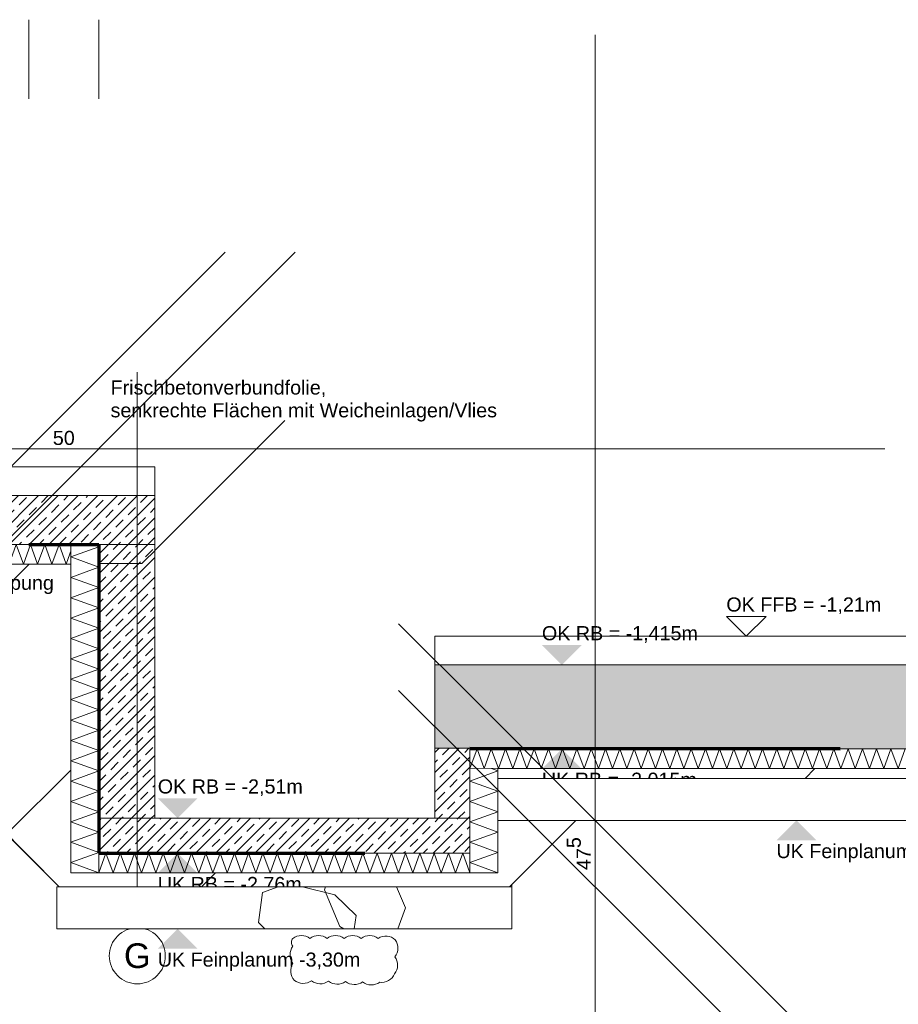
# Model space of a CAD drawing. Header units: metres. Extents: x -3716 to 31, y -1854 to 706.
# Tile 200 of 237: x -942 to -864, y 522 to 610. Entities that reach past the tile are written whole.
import ezdxf

# ---------------------------------------------------------------- set-up
doc = ezdxf.new("R2010")
doc.units = ezdxf.units.M
doc.header["$LTSCALE"] = 1.25
doc.header["$PDMODE"] = 1
doc.header["$PDSIZE"] = -2
doc.linetypes.add('Linienart-34', pattern=[4.233, 2.116, -2.117])
doc.linetypes.add('Linienart-53', pattern=[5.291531, 3.175, -1.058062, 0.352704, -0.705764])
doc.layers.get('0').update_dxf_attribs({"lineweight": 25})
for name, color, linetype, lineweight, true_color in [('00 -Bauelemente -Dämmung innen', 7, 'Continuous', 9, 0xff7fe6), ('30 -35 Decken- 0 Decken', 7, 'Continuous', 35, 0x00ee00), ('70 -77 Revision- 2 Wolken', 7, 'Continuous', 18, 0x944cff)]:
    doc.layers.add(name, color=color, linetype=linetype, lineweight=lineweight, true_color=true_color)
doc.layers.add('70 -71 Achsen- 1 Gebäudeachsen', color=7, linetype='Linienart-53', lineweight=18)
doc.layers.add('Keine', color=7, linetype='Continuous', lineweight=9)
doc.styles.add('Arial', font='arial.ttf')
doc.dimstyles.new('SIA_DIN1356', dxfattribs={"dimtxt": 1.258608, "dimasz": 2.80603, "dimexe": 2.5, "dimexo": 3.75, "dimgap": 0.625, "dimtad": 1, "dimdec": 3, "dimtxsty": 'Arial', "dimblk": 'VW_SLASH-1', "dimblk1": 'VW_SLASH-1', "dimblk2": 'VW_SLASH-1', "dimcen": 0, "dimdle": 2.5, "dimadec": 3, "dimazin": 0, "dimtfac": 1, "dimtdec": 3, "dimtix": 1, "dimtmove": 0, "dimatfit": 0, "dimldrblk": 'VW_FILLEDARROW-1', "dimfxl": 1, "dimfrac": 2, "dimtolj": 1, "dimarcsym": 0})
pattern_1 = [(45, (0, 0), (0.07071068, -0.07071068), []), (45, (0.03536, -0.03536), (0.07071068, -0.07071068), [0.075, -0.05])]
pattern_2 = [(19.983, (0, 0), (3.0513, -2.96883), [0.19305, -3.66798]), (-13.8697, (0.1815, 0.066), (3.0513, -2.96883), [0.34402, -6.53646]), (-44.215, (0.5155, -0.0165), (-0.57727, -4.28831), [0.21286, -4.0444]), (-97.667, (0.668, -0.165), (-3.62857, -1.31948), [0.21635, -4.11064]), (-160.017, (0.639, -0.3794), (-6.67987, 1.64935), [0.19305, -3.66798]), (166.1303, (0.4577, -0.4453), (-9.73117, 4.61818), [0.34402, -6.53646]), (135.785, (0.1237, -0.363), (0.57727, 4.28831), [0.21286, -4.0444]), (82.333, (-0.029, -0.2145), (3.62857, 1.31948), [0.21635, -4.11064]), (-110.556, (-1.1957, 1.773), (4.232, -2.40967), [0.17615, -4.14553]), (-67.195, (-1.2576, 1.608), (4.232, -2.40967), [0.28547, -6.7182]), (-29.657, (-1.147, 1.345), (5.74945, 1.63685), [0.1985, -4.67145]), (15.8914, (-0.9746, 1.2468), (1.51744, 4.04652), [0.24366, -5.73426]), (69.444, (-0.74, 1.3135), (-4.232, 2.40967), [0.17615, -4.14553]), (112.805, (-0.6783, 1.4784), (-1.51744, -4.04652), [0.28547, -6.7182]), (150.343, (-0.789, 1.7415), (-1.51744, -4.04652), [0.1985, -4.67145]), (-164.1086, (-0.9614, 1.8398), (-4.232, 2.40967), [0.24366, -5.73426]), (-136.779, (0.742, -1.897), (2.8039, -7.0097), [0.1879, -9.2051]), (-68.199, (0.605, -2.025), (9.6487, -0.5773), [0.151, -7.3987]), (-3.424, (0.6614, -2.166), (6.8448, 6.4325), [0.1933, -9.4726]), (43.221, (0.8544, -2.177), (-2.8039, 7.0097), [0.1879, -9.2051]), (111.801, (0.991, -2.0485), (-9.6487, 0.5773), [0.151, -7.3987]), (176.576, (0.935, -1.908), (-6.8448, -6.4325), [0.1933, -9.4726]), (142.046, (-1.1546, -1.1546), (-0.65974, -4.0409), [0.26147, -4.9679]), (80.727, (-1.3606, -0.994), (-4.7831, -0.82468), [0.20472, -3.8897]), (41.795, (-1.3278, -0.7917), (-4.78312, -0.82468), [0.36503, -6.93556]), (9.782, (-1.0555, -0.5485), (-4.12338, 3.21623), [0.2427, -4.611]), (-37.954, (-0.8165, -0.5072), (0.65974, 4.0409), [0.26147, -4.9679]), (-99.273, (-0.6102, -0.668), (5.44286, 4.8656), [0.40944, -3.68497]), (-170.218, (-0.6763, -1.072), (4.12338, -3.21623), [0.48537, -4.36832])]

# ---------------------------------------------------------------- blocks, each defined once
blk = doc.blocks.new('Gruppe-1144')
at = {"color": 255, "linetype": 'Continuous', "lineweight": 5}
blk.add_wipeout([(-54.2, 13.048), (-50.196, 13.048), (-50.196, 13.188), (-54.2, 13.188)], dxfattribs=at).dxf.layer = '00 -Bauelemente -Dämmung innen'
blk = doc.blocks.new('Gruppe-1145')
at = {"layer": '00 -Bauelemente -Dämmung innen', "color": 7, "transparency": 33554687, "flags": 128}
blk.add_lwpolyline([(-54.2, 13.048), (-54.149, 13.188), (-54.0981, 13.048), (-54.0471, 13.188), (-53.9962, 13.048), (-53.9452, 13.188), (-53.8943, 13.048), (-53.8433, 13.188), (-53.7924, 13.048), (-53.7414, 13.188), (-53.6904, 13.048), (-53.6395, 13.188), (-53.5885, 13.048), (-53.5376, 13.188), (-53.4866, 13.048), (-53.4357, 13.188), (-53.3847, 13.048), (-53.3338, 13.188), (-53.2828, 13.048), (-53.2318, 13.188), (-53.1809, 13.048), (-53.1299, 13.188), (-53.079, 13.048), (-53.028, 13.188), (-52.9771, 13.048), (-52.9261, 13.188), (-52.8751, 13.048), (-52.8242, 13.188), (-52.7732, 13.048), (-52.7223, 13.188), (-52.6713, 13.048), (-52.6204, 13.188), (-52.5694, 13.048), (-52.5185, 13.188), (-52.4675, 13.048), (-52.4165, 13.188), (-52.3656, 13.048), (-52.3146, 13.188), (-52.2637, 13.048), (-52.2127, 13.188), (-52.1618, 13.048), (-52.1108, 13.188), (-52.0599, 13.048), (-52.0089, 13.188), (-51.9579, 13.048), (-51.907, 13.188), (-51.856, 13.048), (-51.8051, 13.188), (-51.7541, 13.048), (-51.7032, 13.188), (-51.6522, 13.048), (-51.6013, 13.188), (-51.5503, 13.048), (-51.4993, 13.188), (-51.4484, 13.048), (-51.3974, 13.188), (-51.3465, 13.048), (-51.2955, 13.188), (-51.2446, 13.048), (-51.1936, 13.188), (-51.1427, 13.048), (-51.0917, 13.188), (-51.0407, 13.048), (-50.9898, 13.188), (-50.9388, 13.048), (-50.8879, 13.188), (-50.8369, 13.048), (-50.786, 13.188), (-50.735, 13.048), (-50.684, 13.188), (-50.6331, 13.048), (-50.5821, 13.188), (-50.5312, 13.048), (-50.4802, 13.188), (-50.4293, 13.048), (-50.3783, 13.188), (-50.3274, 13.048), (-50.2764, 13.188), (-50.2254, 13.048), (-50.196, 13.1289)], dxfattribs=at)
blk = doc.blocks.new('Gruppe-1146')
at = {"layer": '00 -Bauelemente -Dämmung innen', "color": 7, "linetype": 'Continuous', "lineweight": 9, "transparency": 33554687}
blk.add_line((-50.196, 13.188), (-54.2, 13.188), dxfattribs=at)
blk = doc.blocks.new('Gruppe-1147')
at = {"layer": '00 -Bauelemente -Dämmung innen', "color": 7, "linetype": 'Continuous', "lineweight": 9, "transparency": 33554687}
blk.add_line((-54.2, 13.048), (-50.196, 13.048), dxfattribs=at)
blk = doc.blocks.new('Gruppe-1148')
at = {"layer": '00 -Bauelemente -Dämmung innen', "color": 7, "transparency": 33554687}
for name in ['Gruppe-1146', 'Gruppe-1147']:
    blk.add_blockref(name, (0, 0), dxfattribs=at)
blk = doc.blocks.new('Gruppe-1149')
at = {"layer": '00 -Bauelemente -Dämmung innen', "color": 7}
blk.add_blockref('Gruppe-1144', (0, 0), dxfattribs=at)
at = {"layer": '00 -Bauelemente -Dämmung innen', "color": 7, "transparency": 33554687}
for name in ['Gruppe-1145', 'Gruppe-1148']:
    blk.add_blockref(name, (0, 0), dxfattribs=at)
blk = doc.blocks.new('Gruppe-1150')
at = {"layer": '00 -Bauelemente -Dämmung innen', "color": 7, "transparency": 33554687}
blk.add_blockref('Gruppe-1149', (0, 0), dxfattribs=at)
at = {"layer": '00 -Bauelemente -Dämmung innen', "color": 0, "flags": 1}
for tag in ['IFC_UUID', 'instanceID', 'prm0_name', 'prm0_type', 'prm0_value', 'prm1_name', 'prm1_type', 'prm1_value', 'prm2_name', 'prm2_type', 'prm2_value', 'prm3_name', 'prm3_type', 'prm3_value', 'prm4_name', 'prm4_type', 'prm4_value', 'prm5_name', 'prm5_type', 'prm5_value', 'prm6_name', 'prm6_type', 'prm6_value']:
    blk.add_attdef(tag, (-54.2, 13.048), '', height=0.00018, dxfattribs=at)
blk = doc.blocks.new('Gruppe-1151')
at = {"color": 255, "linetype": 'Continuous', "lineweight": 5}
blk.add_wipeout([(-50.196, 10.843), (-47.546, 10.843), (-47.546, 10.983), (-50.196, 10.983)], dxfattribs=at).dxf.layer = '00 -Bauelemente -Dämmung innen'
blk = doc.blocks.new('Gruppe-1152')
at = {"layer": '00 -Bauelemente -Dämmung innen', "color": 7, "transparency": 33554687, "flags": 128}
blk.add_lwpolyline([(-50.196, 10.843), (-50.145, 10.983), (-50.0941, 10.843), (-50.0431, 10.983), (-49.9922, 10.843), (-49.9412, 10.983), (-49.8903, 10.843), (-49.8393, 10.983), (-49.7884, 10.843), (-49.7374, 10.983), (-49.6864, 10.843), (-49.6355, 10.983), (-49.5845, 10.843), (-49.5336, 10.983), (-49.4826, 10.843), (-49.4317, 10.983), (-49.3807, 10.843), (-49.3298, 10.983), (-49.2788, 10.843), (-49.2278, 10.983), (-49.1769, 10.843), (-49.1259, 10.983), (-49.075, 10.843), (-49.024, 10.983), (-48.9731, 10.843), (-48.9221, 10.983), (-48.8711, 10.843), (-48.8202, 10.983), (-48.7692, 10.843), (-48.7183, 10.983), (-48.6673, 10.843), (-48.6164, 10.983), (-48.5654, 10.843), (-48.5145, 10.983), (-48.4635, 10.843), (-48.4125, 10.983), (-48.3616, 10.843), (-48.3106, 10.983), (-48.2597, 10.843), (-48.2087, 10.983), (-48.1578, 10.843), (-48.1068, 10.983), (-48.0559, 10.843), (-48.0049, 10.983), (-47.9539, 10.843), (-47.903, 10.983), (-47.852, 10.843), (-47.8011, 10.983), (-47.7501, 10.843), (-47.6992, 10.983), (-47.6482, 10.843), (-47.5973, 10.983), (-47.5463, 10.843), (-47.546, 10.8438)], dxfattribs=at)
blk = doc.blocks.new('Gruppe-1153')
at = {"layer": '00 -Bauelemente -Dämmung innen', "color": 7, "linetype": 'Continuous', "lineweight": 9, "transparency": 33554687}
blk.add_line((-47.546, 10.983), (-50.196, 10.983), dxfattribs=at)
blk = doc.blocks.new('Gruppe-1154')
at = {"layer": '00 -Bauelemente -Dämmung innen', "color": 7, "linetype": 'Continuous', "lineweight": 9, "transparency": 33554687}
blk.add_line((-50.196, 10.843), (-47.546, 10.843), dxfattribs=at)
blk = doc.blocks.new('Gruppe-1155')
at = {"layer": '00 -Bauelemente -Dämmung innen', "color": 7, "transparency": 33554687}
for name in ['Gruppe-1153', 'Gruppe-1154']:
    blk.add_blockref(name, (0, 0), dxfattribs=at)
blk = doc.blocks.new('Gruppe-1156')
at = {"layer": '00 -Bauelemente -Dämmung innen', "color": 7}
blk.add_blockref('Gruppe-1151', (0, 0), dxfattribs=at)
at = {"layer": '00 -Bauelemente -Dämmung innen', "color": 7, "transparency": 33554687}
for name in ['Gruppe-1152', 'Gruppe-1155']:
    blk.add_blockref(name, (0, 0), dxfattribs=at)
blk = doc.blocks.new('Gruppe-1157')
at = {"layer": '00 -Bauelemente -Dämmung innen', "color": 7, "transparency": 33554687}
blk.add_blockref('Gruppe-1156', (0, 0), dxfattribs=at)
at = {"layer": '00 -Bauelemente -Dämmung innen', "color": 0, "flags": 1}
for tag in ['IFC_UUID', 'instanceID', 'prm0_name', 'prm0_type', 'prm0_value', 'prm1_name', 'prm1_type', 'prm1_value', 'prm2_name', 'prm2_type', 'prm2_value', 'prm3_name', 'prm3_type', 'prm3_value', 'prm4_name', 'prm4_type', 'prm4_value', 'prm5_name', 'prm5_type', 'prm5_value', 'prm6_name', 'prm6_type', 'prm6_value']:
    blk.add_attdef(tag, (-50.196, 10.843), '', height=0.00018, dxfattribs=at)
blk = doc.blocks.new('Gruppe-1158')
at = {"color": 255, "linetype": 'Continuous', "lineweight": 5}
blk.add_wipeout([(-47.546, 11.588), (-29.021, 11.588), (-29.021, 11.728), (-47.546, 11.728)], dxfattribs=at).dxf.layer = '00 -Bauelemente -Dämmung innen'
blk = doc.blocks.new('Gruppe-1159')
at = {"layer": '00 -Bauelemente -Dämmung innen', "color": 7, "transparency": 33554687, "flags": 128}
blk.add_lwpolyline([(-47.546, 11.588), (-47.495, 11.728), (-47.4441, 11.588), (-47.3931, 11.728), (-47.3422, 11.588), (-47.2912, 11.728), (-47.2403, 11.588), (-47.1893, 11.728), (-47.1384, 11.588), (-47.0874, 11.728), (-47.0364, 11.588), (-46.9855, 11.728), (-46.9345, 11.588), (-46.8836, 11.728), (-46.8326, 11.588), (-46.7817, 11.728), (-46.7307, 11.588), (-46.6798, 11.728), (-46.6288, 11.588), (-46.5778, 11.728), (-46.5269, 11.588), (-46.4759, 11.728), (-46.425, 11.588), (-46.374, 11.728), (-46.3231, 11.588), (-46.2721, 11.728), (-46.2211, 11.588), (-46.1702, 11.728), (-46.1192, 11.588), (-46.0683, 11.728), (-46.0173, 11.588), (-45.9664, 11.728), (-45.9154, 11.588), (-45.8645, 11.728), (-45.8135, 11.588), (-45.7625, 11.728), (-45.7116, 11.588), (-45.6606, 11.728), (-45.6097, 11.588), (-45.5587, 11.728), (-45.5078, 11.588), (-45.4568, 11.728), (-45.4059, 11.588), (-45.3549, 11.728), (-45.3039, 11.588), (-45.253, 11.728), (-45.202, 11.588), (-45.1511, 11.728), (-45.1001, 11.588), (-45.0492, 11.728), (-44.9982, 11.588), (-44.9473, 11.728), (-44.8963, 11.588), (-44.8453, 11.728), (-44.7944, 11.588), (-44.7434, 11.728), (-44.6925, 11.588), (-44.6415, 11.728), (-44.5906, 11.588), (-44.5396, 11.728), (-44.4886, 11.588), (-44.4377, 11.728)], dxfattribs=at)
blk = doc.blocks.new('Gruppe-1160')
at = {"layer": '00 -Bauelemente -Dämmung innen', "color": 7, "linetype": 'Continuous', "lineweight": 9, "transparency": 33554687}
blk.add_line((-29.021, 11.728), (-47.546, 11.728), dxfattribs=at)
blk = doc.blocks.new('Gruppe-1161')
at = {"layer": '00 -Bauelemente -Dämmung innen', "color": 7, "linetype": 'Continuous', "lineweight": 9, "transparency": 33554687}
blk.add_line((-47.546, 11.588), (-29.021, 11.588), dxfattribs=at)
blk = doc.blocks.new('Gruppe-1162')
at = {"layer": '00 -Bauelemente -Dämmung innen', "color": 7, "transparency": 33554687}
for name in ['Gruppe-1160', 'Gruppe-1161']:
    blk.add_blockref(name, (0, 0), dxfattribs=at)
blk = doc.blocks.new('Gruppe-1163')
at = {"layer": '00 -Bauelemente -Dämmung innen', "color": 7}
blk.add_blockref('Gruppe-1158', (0, 0), dxfattribs=at)
at = {"layer": '00 -Bauelemente -Dämmung innen', "color": 7, "transparency": 33554687}
for name in ['Gruppe-1159', 'Gruppe-1162']:
    blk.add_blockref(name, (0, 0), dxfattribs=at)
blk = doc.blocks.new('Gruppe-1164')
at = {"layer": '00 -Bauelemente -Dämmung innen', "color": 7, "transparency": 33554687}
blk.add_blockref('Gruppe-1163', (0, 0), dxfattribs=at)
at = {"layer": '00 -Bauelemente -Dämmung innen', "color": 0, "flags": 1}
for tag in ['IFC_UUID', 'instanceID', 'prm0_name', 'prm0_type', 'prm0_value', 'prm1_name', 'prm1_type', 'prm1_value', 'prm2_name', 'prm2_type', 'prm2_value', 'prm3_name', 'prm3_type', 'prm3_value', 'prm4_name', 'prm4_type', 'prm4_value', 'prm5_name', 'prm5_type', 'prm5_value', 'prm6_name', 'prm6_type', 'prm6_value']:
    blk.add_attdef(tag, (-47.546, 11.588), '', height=0.00018, dxfattribs=at)
blk = doc.blocks.new('Gruppe-1165')
at = {"color": 255, "linetype": 'Continuous', "lineweight": 5}
blk.add_wipeout([(-50.196, 10.843), (-50.196, 13.188), (-50.396, 13.188), (-50.396, 10.843)], dxfattribs=at).dxf.layer = '00 -Bauelemente -Dämmung innen'
blk = doc.blocks.new('Gruppe-1166')
at = {"layer": '00 -Bauelemente -Dämmung innen', "color": 7, "transparency": 33554687, "flags": 128}
blk.add_lwpolyline([(-50.196, 10.843), (-50.396, 10.9158), (-50.196, 10.9886), (-50.396, 11.0614), (-50.196, 11.1342), (-50.396, 11.207), (-50.196, 11.2798), (-50.396, 11.3526), (-50.196, 11.4254), (-50.396, 11.4981), (-50.196, 11.5709), (-50.396, 11.6437), (-50.196, 11.7165), (-50.396, 11.7893), (-50.196, 11.8621), (-50.396, 11.9349), (-50.196, 12.0077), (-50.396, 12.0805), (-50.196, 12.1533), (-50.396, 12.2261), (-50.196, 12.2989), (-50.396, 12.3717), (-50.196, 12.4445), (-50.396, 12.5173), (-50.196, 12.5901), (-50.396, 12.6629), (-50.196, 12.7356), (-50.396, 12.8084), (-50.196, 12.8812), (-50.396, 12.954), (-50.196, 13.0268), (-50.396, 13.0996), (-50.196, 13.1724), (-50.2388, 13.188)], dxfattribs=at)
blk = doc.blocks.new('Gruppe-1167')
at = {"layer": '00 -Bauelemente -Dämmung innen', "color": 7, "linetype": 'Continuous', "lineweight": 9, "transparency": 33554687}
blk.add_line((-50.396, 13.188), (-50.396, 10.843), dxfattribs=at)
blk = doc.blocks.new('Gruppe-1168')
at = {"layer": '00 -Bauelemente -Dämmung innen', "color": 7, "linetype": 'Continuous', "lineweight": 9, "transparency": 33554687}
blk.add_line((-50.196, 10.843), (-50.196, 13.188), dxfattribs=at)
blk = doc.blocks.new('Gruppe-1169')
at = {"layer": '00 -Bauelemente -Dämmung innen', "color": 7, "transparency": 33554687}
for name in ['Gruppe-1167', 'Gruppe-1168']:
    blk.add_blockref(name, (0, 0), dxfattribs=at)
blk = doc.blocks.new('Gruppe-1170')
at = {"layer": '00 -Bauelemente -Dämmung innen', "color": 7}
blk.add_blockref('Gruppe-1165', (0, 0), dxfattribs=at)
at = {"layer": '00 -Bauelemente -Dämmung innen', "color": 7, "transparency": 33554687}
for name in ['Gruppe-1166', 'Gruppe-1169']:
    blk.add_blockref(name, (0, 0), dxfattribs=at)
blk = doc.blocks.new('Gruppe-1171')
at = {"layer": '00 -Bauelemente -Dämmung innen', "color": 7, "transparency": 33554687}
blk.add_blockref('Gruppe-1170', (0, 0), dxfattribs=at)
at = {"layer": '00 -Bauelemente -Dämmung innen', "color": 0, "flags": 1}
for tag in ['IFC_UUID', 'instanceID', 'prm0_name', 'prm0_type', 'prm0_value', 'prm1_name', 'prm1_type', 'prm1_value', 'prm2_name', 'prm2_type', 'prm2_value', 'prm3_name', 'prm3_type', 'prm3_value', 'prm4_name', 'prm4_type', 'prm4_value', 'prm5_name', 'prm5_type', 'prm5_value', 'prm6_name', 'prm6_type', 'prm6_value']:
    blk.add_attdef(tag, (-50.396, 10.843), '', height=0.00018, dxfattribs=at)
blk = doc.blocks.new('Gruppe-1226')
at = {"color": 255, "linetype": 'Continuous', "lineweight": 5}
blk.add_wipeout([(-47.346, 10.843), (-47.346, 11.588), (-47.546, 11.588), (-47.546, 10.843)], dxfattribs=at).dxf.layer = '00 -Bauelemente -Dämmung innen'
blk = doc.blocks.new('Gruppe-1227')
at = {"layer": '00 -Bauelemente -Dämmung innen', "color": 7, "transparency": 33554687, "flags": 128}
blk.add_lwpolyline([(-47.346, 10.843), (-47.546, 10.9158), (-47.346, 10.9886), (-47.546, 11.0614), (-47.346, 11.1342), (-47.546, 11.207), (-47.346, 11.2798), (-47.546, 11.3526), (-47.346, 11.4254), (-47.546, 11.4981), (-47.346, 11.5709), (-47.3929, 11.588)], dxfattribs=at)
blk = doc.blocks.new('Gruppe-1228')
at = {"layer": '00 -Bauelemente -Dämmung innen', "color": 7, "linetype": 'Continuous', "lineweight": 9, "transparency": 33554687}
blk.add_line((-47.546, 11.588), (-47.546, 10.843), dxfattribs=at)
blk = doc.blocks.new('Gruppe-1229')
at = {"layer": '00 -Bauelemente -Dämmung innen', "color": 7, "linetype": 'Continuous', "lineweight": 9, "transparency": 33554687}
blk.add_line((-47.346, 10.843), (-47.346, 11.588), dxfattribs=at)
blk = doc.blocks.new('Gruppe-1230')
at = {"layer": '00 -Bauelemente -Dämmung innen', "color": 7, "transparency": 33554687}
for name in ['Gruppe-1228', 'Gruppe-1229']:
    blk.add_blockref(name, (0, 0), dxfattribs=at)
blk = doc.blocks.new('Gruppe-1231')
at = {"layer": '00 -Bauelemente -Dämmung innen', "color": 7}
blk.add_blockref('Gruppe-1226', (0, 0), dxfattribs=at)
at = {"layer": '00 -Bauelemente -Dämmung innen', "color": 7, "transparency": 33554687}
for name in ['Gruppe-1227', 'Gruppe-1230']:
    blk.add_blockref(name, (0, 0), dxfattribs=at)
blk = doc.blocks.new('Gruppe-1232')
at = {"layer": '00 -Bauelemente -Dämmung innen', "color": 7, "transparency": 33554687}
blk.add_blockref('Gruppe-1231', (0, 0), dxfattribs=at)
at = {"layer": '00 -Bauelemente -Dämmung innen', "color": 0, "flags": 1}
for tag in ['IFC_UUID', 'instanceID', 'prm0_name', 'prm0_type', 'prm0_value', 'prm1_name', 'prm1_type', 'prm1_value', 'prm2_name', 'prm2_type', 'prm2_value', 'prm3_name', 'prm3_type', 'prm3_value', 'prm4_name', 'prm4_type', 'prm4_value', 'prm5_name', 'prm5_type', 'prm5_value', 'prm6_name', 'prm6_type', 'prm6_value']:
    blk.add_attdef(tag, (-47.546, 10.843), '', height=0.00018, dxfattribs=at)
blk = doc.blocks.new('VW_SLASH-1')
at = {"color": 0, "linetype": 'ByBlock', "lineweight": -2, "transparency": 16777216}
blk.add_line((0.8909, 0), (-1, 0), dxfattribs=at)
at = {"color": 0, "lineweight": 20, "transparency": 16777216, "flags": 128}
blk.add_lwpolyline([(0.5001, 0.5001), (-0.5001, -0.5001)], dxfattribs=at)
blk = doc.blocks.new('*D1666')
at = {"layer": '30 -35 Decken- 0 Decken', "color": 0, "linetype": 'Continuous', "lineweight": -2}
for p, q in [((-50.696, 16.938), (-50.696, 16.3731)), ((-50.196, 16.938), (-50.196, 16.3731)), ((-53.502, 13.8731), (-56.3081, 13.8731)), ((-50.196, 13.8731), (-50.696, 13.8731)), ((-47.39, 13.8731), (-44.5839, 13.8731))]:
    blk.add_line(p, q, dxfattribs=at)
at = {"layer": 'Defpoints', "color": 0}
for p in [(-50.696, 13.8731), (-50.696, 13.188), (-50.196, 13.188)]:
    blk.add_point(p, dxfattribs=at)
at = {"layer": '30 -35 Decken- 0 Decken', "color": 0, "lineweight": -2, "xscale": 2.8060302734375, "yscale": 2.8060302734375, "zscale": 2.8060302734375}
blk.add_blockref('VW_SLASH-1', (-50.696, 13.8731), dxfattribs=at)
at = {"layer": '30 -35 Decken- 0 Decken', "color": 0, "lineweight": -2, "xscale": 2.8060302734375, "yscale": 2.8060302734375, "zscale": 2.8060302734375, "rotation": 180}
blk.add_blockref('VW_SLASH-1', (-50.196, 13.8731), dxfattribs=at)
at = {"layer": '30 -35 Decken- 0 Decken', "color": 0, "lineweight": 9, "insert": (-50.446, 13.9495), "char_height": 0.10069, "attachment_point": 5, "style": 'Arial'}
blk.add_mtext('\\A1;50', dxfattribs=at)
blk = doc.blocks.new('VW_FILLEDARROW-1')
at = {"linetype": 'Continuous', "lineweight": 0, "transparency": 16777216}
blk.add_hatch(color=0, dxfattribs=at).paths.add_polyline_path([(-1.4144, 0.379), (0, 0), (-1.4144, -0.379)])
at = {"color": 0, "lineweight": 5, "transparency": 16777216, "flags": 128}
blk.add_lwpolyline([(-1.4144, 0.379), (0, 0), (-1.4144, -0.379)], close=True, dxfattribs=at)
blk = doc.blocks.new('Gruppe-1235')
at = {"color": 255, "transparency": 33554687}
blk.add_wipeout([(-49.921, 10.05), (-49.9406, 10.0509), (-49.96, 10.0538), (-49.9791, 10.0586), (-49.9975, 10.0652), (-50.0153, 10.0736), (-50.0321, 10.0837), (-50.0479, 10.0954), (-50.0624, 10.1085), (-50.0756, 10.1231), (-50.0873, 10.1388), (-50.0974, 10.1557), (-50.1058, 10.1734), (-50.1124, 10.1919), (-50.1172, 10.2109), (-50.12, 10.2304), (-50.121, 10.25), (-50.12, 10.2696), (-50.1172, 10.289), (-50.1124, 10.308), (-50.1058, 10.3265), (-50.0974, 10.3442), (-50.0873, 10.3611), (-50.0756, 10.3768), (-50.0624, 10.3914), (-50.0479, 10.4046), (-50.0321, 10.4163), (-50.0153, 10.4263), (-49.9975, 10.4347), (-49.9791, 10.4413), (-49.96, 10.4461), (-49.9406, 10.449), (-49.921, 10.45), (-49.9014, 10.449), (-49.882, 10.4461), (-49.8629, 10.4413), (-49.8445, 10.4347), (-49.8267, 10.4263), (-49.8099, 10.4163), (-49.7941, 10.4046), (-49.7796, 10.3914), (-49.7664, 10.3768), (-49.7547, 10.3611), (-49.7446, 10.3442), (-49.7362, 10.3265), (-49.7296, 10.308), (-49.7248, 10.289), (-49.722, 10.2696), (-49.721, 10.25), (-49.722, 10.2304), (-49.7248, 10.2109), (-49.7296, 10.1919), (-49.7362, 10.1734), (-49.7446, 10.1557), (-49.7547, 10.1388), (-49.7664, 10.1231), (-49.7796, 10.1085), (-49.7941, 10.0954), (-49.8099, 10.0837), (-49.8267, 10.0736), (-49.8445, 10.0652), (-49.8629, 10.0586), (-49.882, 10.0538), (-49.9014, 10.0509)], dxfattribs=at).dxf.layer = 'Keine'
at = {"layer": '70 -71 Achsen- 1 Gebäudeachsen', "transparency": 33554687}
blk.add_line((-49.921, 10.45), (-49.921, 14.7135), dxfattribs=at)
at = {"layer": 'Keine', "transparency": 33554687, "flags": 128}
blk.add_lwpolyline([(-49.921, 10.05), (-49.9406, 10.0509), (-49.96, 10.0538), (-49.9791, 10.0586), (-49.9975, 10.0652), (-50.0153, 10.0736), (-50.0321, 10.0837), (-50.0479, 10.0954), (-50.0624, 10.1085), (-50.0756, 10.1231), (-50.0873, 10.1388), (-50.0974, 10.1557), (-50.1058, 10.1734), (-50.1124, 10.1919), (-50.1172, 10.2109), (-50.12, 10.2304), (-50.121, 10.25), (-50.12, 10.2696), (-50.1172, 10.289), (-50.1124, 10.308), (-50.1058, 10.3265), (-50.0974, 10.3442), (-50.0873, 10.3611), (-50.0756, 10.3768), (-50.0624, 10.3914), (-50.0479, 10.4046), (-50.0321, 10.4163), (-50.0153, 10.4263), (-49.9975, 10.4347), (-49.9791, 10.4413), (-49.96, 10.4461), (-49.9406, 10.449), (-49.921, 10.45), (-49.9014, 10.449), (-49.882, 10.4461), (-49.8629, 10.4413), (-49.8445, 10.4347), (-49.8267, 10.4263), (-49.8099, 10.4163), (-49.7941, 10.4046), (-49.7796, 10.3914), (-49.7664, 10.3768), (-49.7547, 10.3611), (-49.7446, 10.3442), (-49.7362, 10.3265), (-49.7296, 10.308), (-49.7248, 10.289), (-49.722, 10.2696), (-49.721, 10.25), (-49.722, 10.2304), (-49.7248, 10.2109), (-49.7296, 10.1919), (-49.7362, 10.1734), (-49.7446, 10.1557), (-49.7547, 10.1388), (-49.7664, 10.1231), (-49.7796, 10.1085), (-49.7941, 10.0954), (-49.8099, 10.0837), (-49.8267, 10.0736), (-49.8445, 10.0652), (-49.8629, 10.0586), (-49.882, 10.0538), (-49.9014, 10.0509)], close=True, dxfattribs=at)
at = {"layer": 'Keine', "transparency": 33554687, "insert": (-49.921, 10.25), "char_height": 0.1762, "attachment_point": 5, "line_spacing_factor": 0.970891, "style": 'Arial'}
blk.add_mtext('G', dxfattribs=at)
blk = doc.blocks.new('Gruppe-1236')
at = {"layer": '70 -77 Revision- 2 Wolken', "transparency": 33554687, "flags": 128}
blk.add_lwpolyline([(-48.81, 10.375, -0.162278), (-48.749, 10.3953, -0.162278), (-48.6881, 10.375, -0.162278), (-48.6271, 10.3953, -0.162278), (-48.5662, 10.375, -0.162278), (-48.5052, 10.3953, -0.162278), (-48.4442, 10.375, -0.162278), (-48.3833, 10.3953, -0.162278), (-48.3223, 10.375, -0.162278), (-48.2614, 10.3953, -0.162278), (-48.2004, 10.375, -0.162278), (-48.138, 10.3903, -0.162278), (-48.0789, 10.365, -0.162278), (-48.0599, 10.3036, -0.162278), (-48.0815, 10.2431, -0.162278), (-48.0624, 10.1817, -0.162278), (-48.084, 10.1212, -0.162278), (-48.127, 10.0735, -0.162278), (-48.1901, 10.0611, -0.162278), (-48.2515, 10.0421, -0.162278), (-48.312, 10.0638, -0.162278), (-48.3734, 10.0449, -0.162278), (-48.4339, 10.0666, -0.162278), (-48.4953, 10.0476, -0.162278), (-48.5558, 10.0693, -0.162278), (-48.6172, 10.0503, -0.162278), (-48.6776, 10.072, -0.162278), (-48.739, 10.0531, -0.162278), (-48.7995, 10.0748, -0.162278), (-48.8253, 10.1336, -0.162278), (-48.8105, 10.1962, -0.162278), (-48.8307, 10.2572, -0.162278), (-48.8102, 10.3181, -0.162278), (-48.8196, 10.3466, -0.162278), (-48.81, 10.375)], format="xyb", close=True, dxfattribs=at)
blk = doc.blocks.new('*D1676')
at = {"layer": '30 -35 Decken- 0 Decken', "color": 0, "linetype": 'Continuous', "lineweight": -2}
for p, q in [((-46.652, 14.024), (-46.652, 16.8301)), ((-46.652, 10.743), (-46.652, 11.218)), ((-43.0386, 11.218), (-44.152, 11.218)), ((-43.5136, 10.743), (-44.152, 10.743)), ((-46.652, 7.937), (-46.652, 5.1309))]:
    blk.add_line(p, q, dxfattribs=at)
at = {"layer": 'Defpoints', "color": 0}
for p in [(-46.7886, 11.218), (-46.652, 11.218), (-47.2636, 10.743)]:
    blk.add_point(p, dxfattribs=at)
at = {"layer": '30 -35 Decken- 0 Decken', "color": 0, "lineweight": -2, "xscale": 2.8060302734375, "yscale": 2.8060302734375, "zscale": 2.8060302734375}
for p, rotation in [((-46.652, 11.218), 270), ((-46.652, 10.743), 90)]:
    blk.add_blockref('VW_SLASH-1', p, dxfattribs=dict(at, rotation=rotation))
at = {"layer": '30 -35 Decken- 0 Decken', "color": 0, "lineweight": 9, "insert": (-46.7693, 10.9805), "char_height": 0.100689, "attachment_point": 5, "rotation": 90, "style": 'Arial'}
blk.add_mtext('\\A1;47\\S5^ ;', dxfattribs=at)
blk = doc.blocks.new('_FU_2D LP11 (3D)')
at = {"layer": '00 -Bauelemente -Dämmung innen', "color": 7}
for name in ['Gruppe-1150', 'Gruppe-1164', 'Gruppe-1157']:
    blk.add_blockref(name, (0, 0), dxfattribs=at)
at = {"layer": '30 -35 Decken- 0 Decken', "color": 7, "insert": (-50.11198451, 14.36081232), "char_height": 0.1006886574, "attachment_point": 1, "line_spacing_factor": 0.970891, "style": 'Arial'}
blk.add_mtext('Frischbetonverbundfolie,\\Psenkrechte Flächen mit Weicheinlagen/Vlies', dxfattribs=at)
at = {"color": 255, "linetype": 'Continuous', "lineweight": 9}
blk.add_wipeout([(-54.2, 13.538), (-49.79599996, 13.538), (-49.79599996, 13.743), (-54.2, 13.743)], dxfattribs=at).dxf.layer = '30 -35 Decken- 0 Decken'
at = {"layer": '30 -35 Decken- 0 Decken', "color": 7, "linetype": 'Continuous', "lineweight": 9, "flags": 128}
blk.add_lwpolyline([(-54.2, 13.538), (-49.79599996, 13.538), (-49.79599996, 13.743), (-54.2, 13.743)], close=True, dxfattribs=at)
at = {"layer": '00 -Bauelemente -Dämmung innen', "color": 7}
for name in ['Gruppe-1171', 'Gruppe-1232']:
    blk.add_blockref(name, (0, 0), dxfattribs=at)
at = {"color": 255, "linetype": 'Continuous', "lineweight": 9}
blk.add_wipeout([(-50.39599996, 10.843), (-47.34599996, 10.843), (-47.34599996, 11.588), (-28.82099996, 11.588), (-28.82099996, 13.048), (-26.02099996, 13.048), (-26.02099996, 12.978), (-27.29099996, 12.978), (-28.75099996, 11.518), (-46.48857356, 11.518), (-47.26357356, 10.743), (-50.47842637, 10.743), (-52.71342637, 12.978), (-54.2, 12.978), (-54.2, 13.048), (-50.39599996, 13.048)], dxfattribs=at).dxf.layer = '30 -35 Decken- 0 Decken'
at = {"layer": '30 -35 Decken- 0 Decken', "linetype": 'Continuous', "lineweight": 9}
h = blk.add_hatch(dxfattribs=at)
h.set_pattern_fill('5_Beton unbewehrt', style=0, pattern_type=2)
h.set_pattern_definition([(-135, (0, 0), (0.883883, -0.883883), [2.12132, -1.41421])])
h.paths.add_polyline_path([(-50.39599996, 10.843), (-47.34599996, 10.843), (-47.34599996, 11.588), (-28.82099996, 11.588), (-28.82099996, 13.048), (-26.02099996, 13.048), (-26.02099996, 12.978), (-27.29099996, 12.978), (-28.75099996, 11.518), (-46.48857356, 11.518), (-47.26357356, 10.743), (-50.47842637, 10.743), (-52.71342637, 12.978), (-54.2, 12.978), (-54.2, 13.048), (-50.39599996, 13.048)])
at = {"layer": '30 -35 Decken- 0 Decken', "color": 7, "linetype": 'Continuous', "lineweight": 9, "flags": 128}
blk.add_lwpolyline([(-50.39599996, 10.843), (-47.34599996, 10.843), (-47.34599996, 11.588), (-28.82099996, 11.588), (-28.82099996, 13.048), (-26.02099996, 13.048), (-26.02099996, 12.978), (-27.29099996, 12.978), (-28.75099996, 11.518), (-46.48857356, 11.518), (-47.26357356, 10.743), (-50.47842637, 10.743), (-52.71342637, 12.978), (-54.2, 12.978), (-54.2, 13.048), (-50.39599996, 13.048)], close=True, dxfattribs=at)
at = {"layer": '30 -35 Decken- 0 Decken', "color": 7, "linetype": 'Continuous', "lineweight": 9}
blk.add_solid([(-46.88953157, 11.728), (-47.03179591, 11.58573567), (-46.74726724, 11.58573567)], dxfattribs=at)
at = {"layer": '30 -35 Decken- 0 Decken', "color": 7, "char_height": 0.1006886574, "attachment_point": 1, "line_spacing_factor": 0.970891, "style": 'Arial'}
for s, insert in [('UK RB = -2,015m', (-47.03179591, 11.55871877)), ('UK RB = -2,76m', (-49.77477819, 10.81371877))]:
    blk.add_mtext(s, dxfattribs=dict(at, insert=insert))
at = {"color": 255, "linetype": 'Continuous', "lineweight": 9}
for points in [[(-54.2, 13.188), (-50.19599996, 13.188), (-50.19599996, 11.233), (-49.79599996, 11.233), (-49.79599996, 13.538), (-54.2, 13.538)], [(-47.79599996, 12.533), (-29.42099996, 12.533), (-29.42099996, 12.328), (-47.79599996, 12.328)]]:
    blk.add_wipeout(points, dxfattribs=at).dxf.layer = '30 -35 Decken- 0 Decken'
at = {"layer": '30 -35 Decken- 0 Decken', "linetype": 'Continuous', "lineweight": 9}
h = blk.add_hatch(dxfattribs=at)
h.set_pattern_fill('Stahlbeton1  SRF', style=0, pattern_type=2)
h.set_pattern_definition(pattern_1)
h.paths.add_polyline_path([(-54.2, 13.188), (-50.19599996, 13.188), (-50.19599996, 11.233), (-49.79599996, 11.233), (-49.79599996, 13.538), (-54.2, 13.538)])
at = {"layer": '30 -35 Decken- 0 Decken', "color": 7, "linetype": 'Continuous', "lineweight": 9}
blk.add_line((-50.19599996, 13.188), (-49.79599996, 13.188), dxfattribs=at)
at = {"layer": '30 -35 Decken- 0 Decken', "color": 7, "linetype": 'Continuous', "lineweight": 9, "flags": 128}
for points in [[(-54.2, 13.188), (-50.19599996, 13.188), (-50.19599996, 11.233), (-49.79599996, 11.233), (-49.79599996, 13.538), (-54.2, 13.538)], [(-47.79599996, 12.533), (-29.42099996, 12.533), (-29.42099996, 12.328), (-47.79599996, 12.328)]]:
    blk.add_lwpolyline(points, close=True, dxfattribs=at)
at = {"layer": '30 -35 Decken- 0 Decken', "color": 7, "linetype": 'Continuous', "lineweight": 9}
blk.add_solid([(-46.88953157, 12.328), (-47.03179591, 12.47026433), (-46.74726724, 12.47026433)], dxfattribs=at)
at = {"layer": 'Keine'}
for p, q in [((-49.88870347, 13.05271359), (-48.86754443, 14.07387264)), ((-50.19599996, 13.05271359), (-49.88870347, 13.05271359))]:
    blk.add_line(p, q, dxfattribs=at)
at = {"layer": 'Keine', "linetype": 'Linienart-34', "lineweight": 70, "flags": 128}
blk.add_lwpolyline([(-50.69599996, 13.188), (-50.19599996, 13.188), (-50.19599996, 11.72842224)], dxfattribs=at)
at = {"layer": '30 -35 Decken- 0 Decken', "color": 7, "char_height": 0.1006886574, "attachment_point": 1, "line_spacing_factor": 0.970891, "style": 'Arial'}
for s, insert in [('Magerbetonabtreppung', (-51.97916989, 12.96566841)), ('OK RB = -1,415m', (-47.03179591, 12.60552521)), ('OK RB = -2,51m', (-49.77477819, 11.51052521))]:
    blk.add_mtext(s, dxfattribs=dict(at, insert=insert))
at = {"color": 255, "linetype": 'Continuous', "lineweight": 9}
for points in [[(-45.57235348, 12.533), (-45.71461781, 12.67526433), (-45.43008914, 12.67526433)], [(-50.19599996, 11.233), (-47.54599996, 11.233), (-47.54599996, 10.983), (-50.19599996, 10.983)]]:
    blk.add_wipeout(points, dxfattribs=at).dxf.layer = '30 -35 Decken- 0 Decken'
at = {"layer": '30 -35 Decken- 0 Decken', "linetype": 'Continuous', "lineweight": 9}
h = blk.add_hatch(dxfattribs=at)
h.set_pattern_fill('Stahlbeton1  SRF', style=0, pattern_type=2)
h.set_pattern_definition(pattern_1)
h.paths.add_polyline_path([(-50.19599996, 11.233), (-47.54599996, 11.233), (-47.54599996, 10.983), (-50.19599996, 10.983)])
at = {"layer": '30 -35 Decken- 0 Decken', "color": 7, "linetype": 'Continuous', "lineweight": 9, "flags": 128}
for points in [[(-45.57235348, 12.533), (-45.71461781, 12.67526433), (-45.43008914, 12.67526433)], [(-50.19599996, 11.233), (-47.54599996, 11.233), (-47.54599996, 10.983), (-50.19599996, 10.983)]]:
    blk.add_lwpolyline(points, close=True, dxfattribs=at)
at = {"layer": '30 -35 Decken- 0 Decken', "color": 7, "linetype": 'Continuous', "lineweight": 9}
for points in [[(-49.63251386, 11.233), (-49.77477819, 11.37526433), (-49.49024952, 11.37526433)], [(-49.63251386, 10.983), (-49.77477819, 10.84073567), (-49.49024952, 10.84073567)]]:
    blk.add_solid(points, dxfattribs=at)
at = {"layer": '30 -35 Decken- 0 Decken', "color": 7, "insert": (-45.71461781, 12.81052521), "char_height": 0.1006886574, "attachment_point": 1, "line_spacing_factor": 0.970891, "style": 'Arial'}
blk.add_mtext('OK FFB = -1,21m', dxfattribs=at)
at = {"color": 255, "linetype": 'Continuous', "lineweight": 9}
blk.add_wipeout([(-29.42099996, 12.328), (-47.79599996, 12.328), (-47.79599996, 11.728), (-29.02099996, 11.728), (-29.02099996, 13.188), (-25.92099996, 13.188), (-25.92099996, 12.538), (-24.42099996, 12.538), (-24.42099996, 13.288), (-24.97134839, 13.288), (-24.97134839, 13.538), (-29.42099996, 13.538)], dxfattribs=at).dxf.layer = '30 -35 Decken- 0 Decken'
at = {"layer": '30 -35 Decken- 0 Decken', "linetype": 'Continuous', "lineweight": 9}
h = blk.add_hatch(dxfattribs=at)
h.set_pattern_fill('Stahlbeton1  SRF', style=0, pattern_type=2)
h.set_pattern_definition(pattern_1)
h.paths.add_polyline_path([(-29.42099996, 12.328), (-47.79599996, 12.328), (-47.79599996, 11.728), (-29.02099996, 11.728), (-29.02099996, 13.188), (-25.92099996, 13.188), (-25.92099996, 12.538), (-24.42099996, 12.538), (-24.42099996, 13.288), (-24.97134839, 13.288), (-24.97134839, 13.538), (-29.42099996, 13.538)])
at = {"layer": '30 -35 Decken- 0 Decken', "color": 7, "linetype": 'Continuous', "lineweight": 9, "flags": 128}
blk.add_lwpolyline([(-29.42099996, 12.328), (-47.79599996, 12.328), (-47.79599996, 11.728), (-29.02099996, 11.728), (-29.02099996, 13.188), (-25.92099996, 13.188), (-25.92099996, 12.538), (-24.42099996, 12.538), (-24.42099996, 13.288), (-24.97134839, 13.288), (-24.97134839, 13.538), (-29.42099996, 13.538)], close=True, dxfattribs=at)
at = {"layer": 'Keine', "linetype": 'Linienart-34', "lineweight": 70, "flags": 128}
blk.add_lwpolyline([(-47.54599873, 11.73267764), (-29.02099996, 11.728), (-29.02099996, 13.188), (-28.52099996, 13.188)], dxfattribs=at)
at = {"layer": '30 -35 Decken- 0 Decken', "color": 7, "linetype": 'Continuous', "lineweight": 9}
dim = blk.add_linear_dim(base=(-50.69599996, 13.87310489), p1=(-50.19599996, 13.188), p2=(-50.69599996, 13.188), text='50', dimstyle='SIA_DIN1356', override={"dimtxt": 0.100689, "dimgap": 0.025, "dimdec": 8, "dimpost": '<>', "dimtxsty": 'Arial', "dimtmove": 2}, dxfattribs=at)
dim.commit()
dim.dimension.update_dxf_attribs({"geometry": '*D1666', "text_midpoint": (-50.44599996, 13.94950645)})
at = {"color": 255, "linetype": 'Continuous', "lineweight": 9}
blk.add_wipeout([(-47.79599996, 11.73333665), (-47.54599996, 11.73333665), (-47.54599996, 11.233), (-47.79599996, 11.233)], dxfattribs=at).dxf.layer = '30 -35 Decken- 0 Decken'
at = {"layer": '30 -35 Decken- 0 Decken', "linetype": 'Continuous', "lineweight": 9}
h = blk.add_hatch(dxfattribs=at)
h.set_pattern_fill('Stahlbeton1  SRF', style=0, pattern_type=2)
h.set_pattern_definition(pattern_1)
h.paths.add_polyline_path([(-47.79599996, 11.73333665), (-47.54599996, 11.73333665), (-47.54599996, 11.233), (-47.79599996, 11.233)])
at = {"layer": '30 -35 Decken- 0 Decken', "color": 7, "linetype": 'Continuous', "lineweight": 9, "flags": 128}
blk.add_lwpolyline([(-47.79599996, 11.73333665), (-47.54599996, 11.73333665), (-47.54599996, 11.233), (-47.79599996, 11.233)], close=True, dxfattribs=at)
at = {"layer": 'Keine', "linetype": 'Linienart-34', "lineweight": 70, "flags": 128}
blk.add_lwpolyline([(-50.19599996, 11.7276798), (-50.19599996, 10.983), (-47.54599996, 10.983), (-47.54599996, 11.73333665)], dxfattribs=at)
at = {"layer": '70 -71 Achsen- 1 Gebäudeachsen', "color": 7, "transparency": 33554687}
blk.add_blockref('Gruppe-1235', (0, 0), dxfattribs=at)
blk = doc.blocks.new('_Feinplanum 2D-8 (3D)')
at = {"layer": '70 -77 Revision- 2 Wolken'}
blk.add_blockref('Gruppe-1236', (0, 0), dxfattribs=at)
at = {"layer": '30 -35 Decken- 0 Decken', "color": 7, "char_height": 0.1006886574, "attachment_point": 1, "line_spacing_factor": 0.970891, "style": 'Arial'}
for s, insert in [('UK Feinplanum -2,525m ', (-45.35669262, 11.04871877)), ('UK Feinplanum -3,30m ', (-49.77477819, 10.27371877))]:
    blk.add_mtext(s, dxfattribs=dict(at, insert=insert))
at = {"color": 255, "linetype": 'Continuous', "lineweight": 9}
for points in [[(-47.34599996, 11.518), (-28.75099996, 11.518), (-28.75099996, 11.218), (-47.34599996, 11.218)], [(-50.49599996, 10.743), (-47.24599996, 10.743), (-47.24599996, 10.443), (-50.49599996, 10.443)]]:
    blk.add_wipeout(points, dxfattribs=at).dxf.layer = '30 -35 Decken- 0 Decken'
at = {"layer": '30 -35 Decken- 0 Decken', "linetype": 'Continuous', "lineweight": 9}
h = blk.add_hatch(dxfattribs=at)
h.set_pattern_fill('Mörtel_Putz sehr fein SRF', style=0, pattern_type=2)
h.set_pattern_definition(pattern_2)
h.paths.add_polyline_path([(-47.34599996, 11.518), (-28.75099996, 11.518), (-28.75099996, 11.218), (-47.34599996, 11.218)])
h = blk.add_hatch(dxfattribs=at)
h.set_pattern_fill('Mörtel_Putz sehr fein SRF', style=0, pattern_type=2)
h.set_pattern_definition(pattern_2)
h.paths.add_polyline_path([(-50.49599996, 10.743), (-47.24599996, 10.743), (-47.24599996, 10.443), (-50.49599996, 10.443)])
at = {"layer": '30 -35 Decken- 0 Decken', "color": 7, "linetype": 'Continuous', "lineweight": 9}
for p, q in [((-50.47842637, 10.743), (-51.87342637, 12.138)), ((-47.26357356, 10.743), (-46.78857356, 11.218)), ((-50.49599996, 10.743), (-50.49599996, 10.443)), ((-47.24599996, 10.443), (-47.24599996, 10.76057359)), ((-50.49599996, 10.443), (-47.24599996, 10.443))]:
    blk.add_line(p, q, dxfattribs=at)
at = {"layer": '30 -35 Decken- 0 Decken', "color": 7, "linetype": 'Continuous', "lineweight": 9, "flags": 128}
for points in [[(-47.34599996, 11.518), (-28.75099996, 11.518), (-28.75099996, 11.218), (-47.34599996, 11.218)], [(-50.49599996, 10.743), (-47.24599996, 10.743), (-47.24599996, 10.443), (-50.49599996, 10.443)]]:
    blk.add_lwpolyline(points, close=True, dxfattribs=at)
at = {"layer": '30 -35 Decken- 0 Decken', "color": 7, "linetype": 'Continuous', "lineweight": 9}
for points in [[(-45.21442829, 11.218), (-45.35669262, 11.07573567), (-45.07216396, 11.07573567)], [(-49.63251386, 10.443), (-49.77477819, 10.30073567), (-49.49024952, 10.30073567)]]:
    blk.add_solid(points, dxfattribs=at)
dim = blk.add_linear_dim(base=(-46.65200188, 11.218), p1=(-47.26357356, 10.743), p2=(-46.78857356, 11.218), angle=270, text='47\\S5^ ;', dimstyle='SIA_DIN1356', override={"dimtxt": 0.100689, "dimgap": 0.05, "dimdec": 8, "dimpost": '<>', "dimtxsty": 'Arial', "dimtmove": 2}, dxfattribs=at)
dim.commit()
dim.dimension.update_dxf_attribs({"geometry": '*D1676', "text_midpoint": (-46.76927869, 10.9805)})

msp = doc.modelspace()

# ---------------------------------------------------------------- block references
at = {"layer": 'Keine', "color": 1, "xscale": 12.5, "yscale": 12.5, "zscale": 12.5}
msp.add_blockref('_FU_2D LP11 (3D)', (-307.659, 398.181), dxfattribs=at)

# ---------------------------------------------------------------- next in the draw order: block references
msp.add_blockref('_Feinplanum 2D-8 (3D)', (-307.659, 398.181), dxfattribs=at)

doc.saveas('drawing.dxf')
